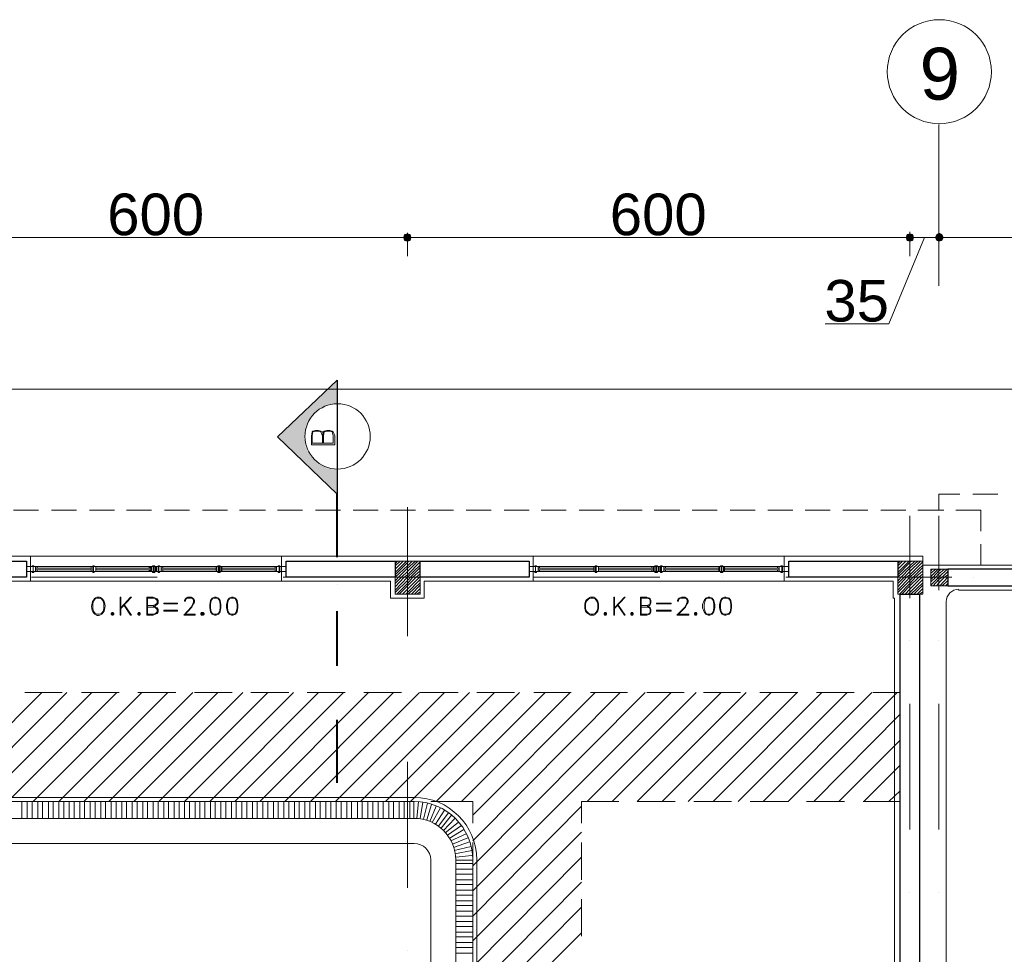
# Model space of a CAD drawing. Header units: metres. Extents: x -35.1 to 33.7, y -25.5 to 18.2.
# Tile 32 of 36: x 7.6 to 19.4, y 7.1 to 18.2. Entities that reach past the tile are written whole.
import ezdxf

# ---------------------------------------------------------------- set-up
doc = ezdxf.new("R2010")
doc.units = ezdxf.units.M
doc.header["$MEASUREMENT"] = 0
for name, color, linetype in [('PDF_ax', 7, 'Continuous'), ('PDF_column', 7, 'Continuous'), ('PDF_dim', 7, 'Continuous'), ('PDF_furn', 7, 'Continuous'), ('PDF_hatch-plan', 7, 'Continuous'), ('PDF_khatchin', 7, 'Continuous'), ('PDF_Layer5', 7, 'Continuous'), ('PDF_line-estakhr', 7, 'Continuous'), ('PDF_SECTION', 7, 'Continuous'), ('PDF_Text', 7, 'Continuous'), ('PDF_textt', 7, 'Continuous'), ('PDF_W', 7, 'Continuous'), ('PDF_wall', 7, 'Continuous'), ('PDF_WIN', 7, 'Continuous')]:
    doc.layers.add(name, color=color, linetype=linetype)
doc.styles.add('PDF Arial', font='arial.ttf')

msp = doc.modelspace()

# ---------------------------------------------------------------- hatches: boundary and pattern name
at = {"layer": 'PDF_SECTION', "transparency": 33554559}
msp.add_hatch(color=256, dxfattribs=at).paths.add_polyline_path([(11.411, 13.934), (11.112, 13.654), (11.035, 13.577), (10.939, 13.491), (10.823, 13.385), (10.698, 13.259), (10.823, 13.134), (10.939, 13.028), (11.035, 12.942), (11.112, 12.865), (11.16, 12.826), (11.411, 12.576), (11.411, 12.865), (11.295, 12.884), (11.18, 12.942), (11.093, 13.028), (11.035, 13.134), (11.016, 13.259), (11.035, 13.385), (11.093, 13.491), (11.18, 13.577), (11.295, 13.635), (11.411, 13.654)])
at = {"layer": 'PDF_W', "transparency": 33554559}
for points in [[(12.287, 15.6), (12.297, 15.638), (12.287, 15.677), (12.249, 15.686), (12.21, 15.677), (12.201, 15.638), (12.21, 15.6), (12.249, 15.59)], [(18.21, 15.677), (18.201, 15.638), (18.21, 15.6), (18.249, 15.59), (18.287, 15.6), (18.297, 15.638), (18.287, 15.677), (18.249, 15.686)], [(18.596, 15.59), (18.634, 15.6), (18.653, 15.638), (18.634, 15.677), (18.596, 15.696), (18.567, 15.677), (18.548, 15.638), (18.567, 15.6)]]:
    msp.add_hatch(color=256, dxfattribs=at).paths.add_polyline_path(points)

# ---------------------------------------------------------------- linework, layer by layer
at = {"layer": 'PDF_ax', "lineweight": 9}
for points in [[(18.596, 16.987), (18.596, 15.06)], [(12.249, 12.421), (12.249, 10.88)], [(18.249, 12.316), (18.249, 11.564)], [(18.596, 12.316), (18.596, 11.564)], [(7.761, 11.584), (9.263, 11.584)], [(10.014, 11.584), (10.014, 11.584)], [(10.766, 11.584), (12.268, 11.584)], [(13.01, 11.584), (13.01, 11.584)], [(13.761, 11.584), (15.263, 11.584)], [(16.015, 11.584), (16.015, 11.584)], [(16.766, 11.584), (18.268, 11.584)], [(19.01, 11.584), (19.01, 11.584)], [(18.249, 10.823), (18.249, 10.823)], [(18.596, 10.823), (18.596, 10.823)], [(12.249, 10.129), (12.249, 10.129)], [(18.249, 10.071), (18.249, 8.569)], [(18.596, 10.071), (18.596, 8.569)], [(12.249, 9.378), (12.249, 7.876)], [(18.249, 7.818), (18.249, 7.818)], [(18.596, 7.818), (18.596, 7.818)], [(12.249, 7.124), (12.249, 7.124)]]:
    msp.add_lwpolyline(points, dxfattribs=at)
msp.add_circle((18.6, 17.618), 0.621, dxfattribs=at)
at = {"layer": 'PDF_column', "lineweight": 18}
for points in [[(12.104, 11.747), (12.133, 11.776)], [(12.104, 11.718), (12.162, 11.776)], [(12.104, 11.68), (12.201, 11.776)], [(12.104, 11.641), (12.239, 11.776)], [(12.104, 11.612), (12.249, 11.757), (12.268, 11.776)], [(12.104, 11.574), (12.104, 11.584), (12.249, 11.718), (12.306, 11.776)], [(12.104, 11.535), (12.143, 11.584), (12.249, 11.69), (12.345, 11.776)], [(12.104, 11.507), (12.181, 11.584), (12.249, 11.651), (12.374, 11.776)], [(12.104, 11.468), (12.21, 11.584), (12.249, 11.612), (12.403, 11.767)], [(12.249, 11.834), (12.249, 11.333)], [(18.104, 11.747), (18.133, 11.776)], [(18.104, 11.718), (18.162, 11.776)], [(18.104, 11.68), (18.201, 11.776)], [(18.104, 11.641), (18.239, 11.776)], [(18.104, 11.612), (18.249, 11.757), (18.268, 11.776)], [(18.104, 11.574), (18.104, 11.584), (18.249, 11.718), (18.307, 11.776)], [(18.104, 11.535), (18.143, 11.584), (18.249, 11.69), (18.345, 11.776)], [(18.104, 11.507), (18.182, 11.584), (18.249, 11.651), (18.374, 11.776)], [(18.104, 11.468), (18.21, 11.584), (18.249, 11.612), (18.403, 11.767)], [(18.249, 11.834), (18.249, 11.333)], [(12.104, 11.429), (12.249, 11.584), (12.403, 11.728)], [(12.104, 11.401), (12.249, 11.545), (12.287, 11.584), (12.403, 11.699)], [(12.124, 11.381), (12.249, 11.507), (12.316, 11.584), (12.403, 11.661)], [(18.104, 11.429), (18.249, 11.584), (18.403, 11.728)], [(18.104, 11.401), (18.249, 11.545), (18.287, 11.584), (18.403, 11.699)], [(18.124, 11.381), (18.249, 11.507), (18.316, 11.584), (18.403, 11.661)], [(18.499, 11.661), (18.519, 11.68)], [(18.499, 11.632), (18.557, 11.68)], [(18.499, 11.593), (18.586, 11.68)], [(18.499, 11.555), (18.528, 11.584), (18.596, 11.661), (18.625, 11.68)], [(18.499, 11.526), (18.557, 11.584), (18.596, 11.622), (18.663, 11.68)], [(18.499, 11.487), (18.596, 11.584), (18.692, 11.68)], [(18.528, 11.478), (18.596, 11.555), (18.634, 11.584), (18.702, 11.651)], [(18.596, 11.728), (18.596, 11.429)], [(12.451, 11.584), (12.046, 11.584)], [(12.152, 11.381), (12.249, 11.478), (12.355, 11.584), (12.403, 11.622)], [(12.191, 11.381), (12.249, 11.439), (12.393, 11.584), (12.403, 11.593)], [(12.229, 11.381), (12.249, 11.401), (12.403, 11.555)], [(12.249, 11.584), (12.249, 11.584)], [(18.75, 11.584), (18.451, 11.584), (18.047, 11.584)], [(18.153, 11.381), (18.249, 11.478), (18.355, 11.584), (18.403, 11.622)], [(18.191, 11.381), (18.249, 11.439), (18.393, 11.584), (18.403, 11.593)], [(18.23, 11.381), (18.249, 11.401), (18.403, 11.555)], [(18.249, 11.584), (18.249, 11.584)], [(18.567, 11.478), (18.596, 11.516), (18.663, 11.584), (18.702, 11.612)], [(18.596, 11.584), (18.596, 11.584)], [(18.605, 11.478), (18.702, 11.584)], [(18.634, 11.478), (18.702, 11.545)], [(12.258, 11.381), (12.403, 11.516)], [(12.297, 11.381), (12.403, 11.487)], [(12.335, 11.381), (12.403, 11.449)], [(12.364, 11.381), (12.403, 11.41)], [(18.259, 11.381), (18.403, 11.516)], [(18.297, 11.381), (18.403, 11.487)], [(18.336, 11.381), (18.403, 11.449)], [(18.365, 11.381), (18.403, 11.41)], [(18.673, 11.478), (18.702, 11.507)]]:
    msp.add_lwpolyline(points, dxfattribs=at)
for points in [[(12.104, 11.381), (12.403, 11.381), (12.403, 11.776), (12.104, 11.776)], [(18.104, 11.381), (18.403, 11.381), (18.403, 11.776), (18.104, 11.776)], [(18.702, 11.478), (18.499, 11.478), (18.499, 11.68), (18.702, 11.68)]]:
    msp.add_lwpolyline(points, close=True, dxfattribs=at)
at = {"layer": 'PDF_dim', "lineweight": 20}
for points in [[(12.152, 15.638), (6.354, 15.638)], [(18.153, 15.638), (12.345, 15.638)], [(18.422, 15.638), (17.999, 14.608), (17.238, 14.608)], [(18.249, 15.417), (18.249, 15.696), (18.249, 15.706)], [(18.499, 15.638), (18.345, 15.638)], [(18.596, 15.32), (18.596, 15.706)], [(22.496, 15.638), (18.702, 15.638)], [(18.596, 15.571), (18.596, 15.581)]]:
    msp.add_lwpolyline(points, dxfattribs=at)
msp.add_lwpolyline([(12.249, 15.696), (12.249, 15.417)], close=True, dxfattribs=at)
at = {"layer": 'PDF_furn', "lineweight": 9}
msp.add_lwpolyline([(-22.096, 12.421), (-22.096, 13.828), (28.747, 13.828), (28.747, -9.971), (20.849, -9.971), (20.849, -20.97), (-22.096, -20.97), (-22.096, -7.881)], dxfattribs=at)
at = {"layer": 'PDF_hatch-plan', "lineweight": 18}
for points in [[(6.586, 8.704), (6.586, 8.906), (7.886, 10.206)], [(6.884, 8.906), (8.184, 10.206)], [(7.183, 8.906), (8.483, 10.206)], [(7.481, 8.906), (8.781, 10.206)], [(7.78, 8.906), (9.08, 10.206)], [(8.088, 8.704), (8.088, 8.906), (9.388, 10.206)], [(8.387, 8.906), (9.687, 10.206)], [(8.685, 8.906), (9.985, 10.206)], [(8.984, 8.906), (10.284, 10.206)], [(9.282, 8.906), (10.583, 10.206)], [(9.59, 8.704), (9.59, 8.906), (10.891, 10.206)], [(9.889, 8.906), (11.189, 10.206)], [(10.188, 8.906), (11.488, 10.206)], [(10.486, 8.906), (11.786, 10.206)], [(10.785, 8.906), (12.085, 10.206)], [(11.093, 8.906), (12.393, 10.206)], [(11.392, 8.906), (12.692, 10.206)], [(11.69, 8.906), (12.99, 10.206)], [(11.989, 8.906), (13.289, 10.206)], [(12.287, 8.906), (13.587, 10.206)], [(12.595, 8.906), (13.896, 10.206)], [(12.894, 8.906), (14.194, 10.206)], [(13.029, 8.742), (14.493, 10.206)], [(13.029, 8.434), (14.791, 10.206)], [(13.029, 8.136), (15.09, 10.206)], [(13.029, 7.837), (15.398, 10.206)], [(14.396, 8.906), (15.697, 10.206)], [(14.695, 8.906), (15.995, 10.206)], [(14.994, 8.906), (16.294, 10.206)], [(15.292, 8.906), (16.592, 10.206)], [(15.6, 8.906), (16.901, 10.206)], [(15.899, 8.906), (17.199, 10.206)], [(16.198, 8.906), (17.498, 10.206)], [(16.496, 8.906), (17.796, 10.206)], [(16.795, 8.906), (18.095, 10.206)], [(17.103, 8.906), (18.133, 9.946)], [(17.401, 8.906), (18.133, 9.638)], [(17.7, 8.906), (18.133, 9.339)], [(17.999, 8.906), (18.133, 9.031)], [(7.645, 8.704), (7.645, 8.906)], [(7.712, 8.704), (7.712, 8.906)], [(7.77, 8.704), (7.77, 8.906)], [(7.838, 8.704), (7.838, 8.906)], [(7.895, 8.704), (7.895, 8.906)], [(7.963, 8.704), (7.963, 8.906)], [(8.021, 8.704), (8.021, 8.906)], [(8.146, 8.704), (8.146, 8.906)], [(8.213, 8.704), (8.213, 8.906)], [(8.271, 8.704), (8.271, 8.906)], [(8.338, 8.704), (8.338, 8.906)], [(8.396, 8.704), (8.396, 8.906)], [(8.464, 8.704), (8.464, 8.906)], [(8.521, 8.704), (8.521, 8.906)], [(8.589, 8.704), (8.589, 8.906)], [(8.647, 8.704), (8.647, 8.906)], [(8.714, 8.704), (8.714, 8.906)], [(8.772, 8.704), (8.772, 8.906)], [(8.839, 8.704), (8.839, 8.906)], [(8.897, 8.704), (8.897, 8.906)], [(8.964, 8.704), (8.964, 8.906)], [(9.022, 8.704), (9.022, 8.906)], [(9.09, 8.704), (9.09, 8.906)], [(9.147, 8.704), (9.147, 8.906)], [(9.215, 8.704), (9.215, 8.906)], [(9.273, 8.704), (9.273, 8.906)], [(9.34, 8.704), (9.34, 8.906)], [(9.398, 8.704), (9.398, 8.906)], [(9.465, 8.704), (9.465, 8.906)], [(9.523, 8.704), (9.523, 8.906)], [(9.648, 8.704), (9.648, 8.906)], [(9.716, 8.704), (9.716, 8.906)], [(9.773, 8.704), (9.773, 8.906)], [(9.831, 8.704), (9.831, 8.906)], [(9.899, 8.704), (9.899, 8.906)], [(9.956, 8.704), (9.956, 8.906)], [(10.024, 8.704), (10.024, 8.906)], [(10.082, 8.704), (10.082, 8.906)], [(10.149, 8.704), (10.149, 8.906)], [(10.207, 8.704), (10.207, 8.906)], [(10.274, 8.704), (10.274, 8.906)], [(10.332, 8.704), (10.332, 8.906)], [(10.4, 8.704), (10.4, 8.906)], [(10.457, 8.704), (10.457, 8.906)], [(10.525, 8.704), (10.525, 8.906)], [(10.583, 8.704), (10.583, 8.906)], [(10.65, 8.704), (10.65, 8.906)], [(10.708, 8.704), (10.708, 8.906)], [(10.775, 8.704), (10.775, 8.906)], [(10.833, 8.704), (10.833, 8.906)], [(10.9, 8.704), (10.9, 8.906)], [(10.958, 8.704), (10.958, 8.906)], [(11.026, 8.704), (11.026, 8.906)], [(11.083, 8.704), (11.083, 8.906)], [(11.151, 8.704), (11.151, 8.906)], [(11.209, 8.704), (11.209, 8.906)], [(11.276, 8.704), (11.276, 8.906)], [(11.334, 8.704), (11.334, 8.906)], [(11.401, 8.704), (11.401, 8.906)], [(11.459, 8.704), (11.459, 8.906)], [(11.526, 8.704), (11.526, 8.906)], [(11.584, 8.704), (11.584, 8.906)], [(11.652, 8.704), (11.652, 8.906)], [(11.709, 8.704), (11.709, 8.906)], [(11.777, 8.704), (11.777, 8.906)], [(11.835, 8.704), (11.835, 8.906)], [(11.902, 8.704), (11.902, 8.906)], [(11.96, 8.704), (11.96, 8.906)], [(12.027, 8.704), (12.027, 8.906)], [(12.085, 8.704), (12.085, 8.906)], [(12.152, 8.704), (12.152, 8.906)], [(12.21, 8.704), (12.21, 8.906)], [(12.278, 8.704), (12.278, 8.906)], [(12.326, 8.704), (12.326, 8.906)], [(12.384, 8.906), (12.364, 8.704)], [(12.432, 8.896), (12.403, 8.704)], [(12.489, 8.887), (12.441, 8.694)], [(12.538, 8.868), (12.48, 8.685)], [(12.595, 8.848), (12.518, 8.665)], [(12.644, 8.829), (12.547, 8.656)], [(14.329, 8.848), (13.029, 7.538), (12.827, 7.538)], [(12.692, 8.8), (12.586, 8.636)], [(12.74, 8.771), (12.615, 8.608)], [(12.778, 8.742), (12.653, 8.588)], [(12.817, 8.704), (12.682, 8.559)], [(12.855, 8.656), (12.701, 8.53)], [(12.894, 8.617), (12.73, 8.502)], [(12.923, 8.569), (12.75, 8.463)], [(12.952, 8.521), (12.769, 8.434)], [(12.971, 8.473), (12.788, 8.396)], [(13.029, 7.24), (14.329, 8.54)], [(12.99, 8.425), (12.798, 8.357)], [(13.01, 8.367), (12.807, 8.319)], [(13.019, 8.319), (12.817, 8.28)], [(13.019, 8.261), (12.827, 8.242)], [(13.029, 6.932), (14.329, 8.242)], [(13.029, 8.164), (12.827, 8.164)], [(13.029, 8.097), (12.827, 8.097)], [(13.029, 8.039), (12.827, 8.039)], [(13.029, 7.972), (12.827, 7.972)], [(13.029, 7.914), (12.827, 7.914)], [(13.029, 6.633), (14.329, 7.943)], [(13.029, 7.847), (12.827, 7.847)], [(13.029, 7.789), (12.827, 7.789)], [(13.029, 7.721), (12.827, 7.721)], [(13.029, 7.664), (12.827, 7.664)], [(13.029, 6.335), (14.329, 7.644)], [(13.029, 7.596), (12.827, 7.596)], [(13.029, 7.471), (12.827, 7.471)], [(13.029, 7.413), (12.827, 7.413)], [(13.029, 7.346), (12.827, 7.346)], [(14.329, 7.336), (13.029, 6.036), (12.827, 6.036)], [(13.029, 7.288), (12.827, 7.288)], [(13.029, 7.221), (12.827, 7.221)], [(13.029, 7.163), (12.827, 7.163)], [(13.029, 7.095), (12.827, 7.095)]]:
    msp.add_lwpolyline(points, dxfattribs=at)
msp.add_lwpolyline([(13.029, 8.203), (12.827, 8.203)], close=True, dxfattribs=at)
at = {"layer": 'PDF_khatchin', "lineweight": 13}
for points in [[(18.596, 12.383), (18.596, 12.576), (18.846, 12.576)], [(19, 12.576), (19.299, 12.576)], [(19.096, 12.133), (19.096, 12.383)], [(19.096, 11.728), (19.096, 11.978)]]:
    msp.add_lwpolyline(points, dxfattribs=at)
at = {"layer": 'PDF_khatchin', "lineweight": 18}
for points in [[(7.847, 12.383), (7.549, 12.383)], [(8.3, 12.383), (8.001, 12.383)], [(8.753, 12.383), (8.454, 12.383)], [(9.196, 12.383), (8.897, 12.383)], [(9.648, 12.383), (9.35, 12.383)], [(10.101, 12.383), (9.802, 12.383)], [(10.554, 12.383), (10.245, 12.383)], [(10.997, 12.383), (10.698, 12.383)], [(11.449, 12.383), (11.151, 12.383)], [(11.902, 12.383), (11.603, 12.383)], [(12.345, 12.383), (12.046, 12.383)], [(12.798, 12.383), (12.499, 12.383)], [(13.25, 12.383), (12.952, 12.383)], [(13.703, 12.383), (13.404, 12.383)], [(14.146, 12.383), (13.847, 12.383)], [(14.599, 12.383), (14.3, 12.383)], [(15.051, 12.383), (14.753, 12.383)], [(15.504, 12.383), (15.196, 12.383)], [(15.947, 12.383), (15.649, 12.383)], [(16.4, 12.383), (16.101, 12.383)], [(16.852, 12.383), (16.554, 12.383)], [(17.295, 12.383), (16.997, 12.383)], [(17.748, 12.383), (17.45, 12.383)], [(18.201, 12.383), (17.902, 12.383)], [(18.653, 12.383), (18.345, 12.383)], [(19.096, 12.383), (18.798, 12.383)], [(7.684, 10.206), (8.127, 10.206)], [(8.358, 10.206), (8.81, 10.206)], [(9.032, 10.206), (9.485, 10.206)], [(9.706, 10.206), (10.159, 10.206)], [(10.38, 10.206), (10.833, 10.206)], [(11.054, 10.206), (11.507, 10.206)], [(11.729, 10.206), (12.181, 10.206)], [(12.403, 10.206), (12.855, 10.206)], [(13.077, 10.206), (13.53, 10.206)], [(13.761, 10.206), (14.204, 10.206)], [(14.435, 10.206), (14.878, 10.206)], [(15.109, 10.206), (15.552, 10.206)], [(15.783, 10.206), (16.226, 10.206)], [(16.458, 10.206), (16.91, 10.206)], [(17.132, 10.206), (17.584, 10.206)], [(17.806, 10.206), (18.133, 10.206)], [(7.799, 8.906), (8.252, 8.906)], [(8.473, 8.906), (8.926, 8.906)], [(9.147, 8.906), (9.6, 8.906)], [(9.822, 8.906), (10.274, 8.906)], [(10.496, 8.906), (10.948, 8.906)], [(11.17, 8.906), (11.623, 8.906)], [(11.854, 8.906), (12.297, 8.906)], [(12.528, 8.906), (13.029, 8.906), (13.029, 8.646)], [(14.772, 8.906), (14.329, 8.906), (14.329, 8.646)], [(14.994, 8.906), (15.446, 8.906)], [(15.668, 8.906), (16.12, 8.906)], [(16.342, 8.906), (16.795, 8.906)], [(17.016, 8.906), (17.469, 8.906)], [(17.69, 8.906), (18.133, 8.906)], [(13.029, 8.415), (13.029, 7.972)], [(14.329, 8.415), (14.329, 7.972)], [(13.029, 7.741), (13.029, 7.298)], [(14.329, 7.741), (14.329, 7.298)]]:
    msp.add_lwpolyline(points, dxfattribs=at)
at = {"layer": 'PDF_Layer5', "lineweight": 13}
for points in [[(-17.675, -6.07), (-17.897, -6.07), (-17.897, 11.333), (-17.955, 11.333), (-17.955, 11.834), (-12.542, 11.834), (-6.542, 11.834), (-1.283, 11.834), (1.048, 11.834), (7.048, 11.834), (11.459, 11.834), (14.551, 11.834), (18.403, 11.834), (18.403, 11.776)], [(7.751, 11.535), (7.751, 11.834)], [(10.746, 11.834), (10.746, 11.535)], [(13.751, 11.535), (13.751, 11.834)], [(16.746, 11.834), (16.746, 11.535)], [(26.445, 11.227), (26.445, -1.968), (26.753, -1.968), (26.753, 11.728), (18.403, 11.728)], [(18.066, -1.968), (18.066, -1.168), (18.066, 5.034), (18.066, 5.333), (18.066, 11.333), (18.047, 11.333), (18.047, 11.535), (12.451, 11.535), (12.451, 11.333), (12.046, 11.333), (12.046, 11.535), (7.048, 11.535)], [(18.827, 11.429), (26.252, 11.429)], [(18.682, 5.448), (18.682, 11.285)]]:
    msp.add_lwpolyline(points, dxfattribs=at)
msp.add_arc((18.832, 11.29), 0.149, 90, 180, dxfattribs=at)
at = {"layer": 'PDF_line-estakhr', "lineweight": 18}
for points in [[(-12.475, 8.954), (12.326, 8.954)], [(-12.475, 8.906), (12.326, 8.906)], [(-12.475, 8.704), (12.326, 8.704)], [(-12.475, 8.405), (12.326, 8.405)], [(12.528, 8.203), (12.528, -4.645)], [(12.827, 8.203), (12.827, -4.645)], [(13.029, 8.203), (13.029, -4.645)], [(13.077, 8.203), (13.077, -4.645)]]:
    msp.add_lwpolyline(points, dxfattribs=at)
for radius in [0.746, 0.698, 0.496, 0.197]:
    msp.add_arc((12.331, 8.208), radius, 0.0055, 90, dxfattribs=at)
at = {"layer": 'PDF_SECTION', "lineweight": 30}
msp.add_lwpolyline([(11.411, 12.576), (10.698, 13.259), (11.411, 13.934)], close=True, dxfattribs=at)
at = {"layer": 'PDF_SECTION', "lineweight": 18}
msp.add_lwpolyline([(11.416, 12.874, 1), (11.416, 13.654, 1)], format="xyb", close=True, dxfattribs=at)
for points in [[(11.247, 13.269), (11.237, 13.317), (11.218, 13.327), (11.189, 13.336), (11.151, 13.336), (11.122, 13.327), (11.112, 13.317), (11.103, 13.269), (11.103, 13.163), (11.382, 13.163), (11.382, 13.269), (11.363, 13.317), (11.353, 13.327), (11.324, 13.336), (11.286, 13.336), (11.257, 13.327), (11.247, 13.317), (11.237, 13.269)], [(11.237, 13.182), (11.237, 13.269), (11.218, 13.317), (11.189, 13.327), (11.151, 13.327), (11.122, 13.317), (11.112, 13.269), (11.112, 13.182), (11.363, 13.182), (11.363, 13.269), (11.353, 13.317), (11.324, 13.327), (11.286, 13.327), (11.257, 13.317), (11.247, 13.269), (11.247, 13.182)], [(11.411, 12.576), (10.698, 13.259)]]:
    msp.add_lwpolyline(points, dxfattribs=at)
at = {"layer": 'PDF_SECTION', "lineweight": 40}
for points in [[(11.411, 11.824), (11.411, 12.576)], [(11.411, 11.497), (11.411, 11.497)], [(11.411, 10.524), (11.411, 11.179)], [(11.411, 10.197), (11.411, 10.197)], [(11.411, 9.128), (11.411, 9.879)]]:
    msp.add_lwpolyline(points, dxfattribs=at)
at = {"layer": 'PDF_textt', "lineweight": 20}
for points in [[(8.55, 11.333), (8.521, 11.324), (8.502, 11.295), (8.493, 11.266), (8.493, 11.208), (8.502, 11.179), (8.521, 11.15), (8.55, 11.141), (8.57, 11.141), (8.598, 11.15), (8.618, 11.179), (8.627, 11.208), (8.627, 11.266), (8.618, 11.295), (8.598, 11.324), (8.57, 11.333)], [(8.83, 11.131), (8.83, 11.343), (8.82, 11.343), (8.82, 11.131)], [(9.947, 11.343), (9.918, 11.333), (9.899, 11.304), (9.889, 11.256), (9.889, 11.218), (9.899, 11.169), (9.918, 11.141), (9.947, 11.131), (9.966, 11.131), (9.995, 11.141), (10.014, 11.169), (10.024, 11.218), (10.024, 11.256), (10.014, 11.304), (9.995, 11.333), (9.966, 11.343)], [(10.149, 11.343), (10.12, 11.333), (10.101, 11.304), (10.091, 11.256), (10.091, 11.218), (10.101, 11.169), (10.12, 11.141), (10.149, 11.131), (10.168, 11.131), (10.197, 11.141), (10.217, 11.169), (10.226, 11.218), (10.226, 11.256), (10.217, 11.304), (10.197, 11.333), (10.168, 11.343)], [(14.435, 11.343), (14.416, 11.333), (14.387, 11.314), (14.377, 11.295), (14.368, 11.266), (14.368, 11.208), (14.377, 11.179), (14.387, 11.16), (14.416, 11.141), (14.435, 11.131), (14.474, 11.131), (14.493, 11.141), (14.512, 11.16), (14.522, 11.179), (14.531, 11.208), (14.531, 11.266), (14.522, 11.295), (14.512, 11.314), (14.493, 11.333), (14.474, 11.343)], [(14.445, 11.333), (14.416, 11.324), (14.387, 11.295), (14.377, 11.266), (14.377, 11.208), (14.387, 11.179), (14.416, 11.15), (14.445, 11.141), (14.464, 11.141), (14.493, 11.15), (14.512, 11.179), (14.522, 11.208), (14.522, 11.266), (14.512, 11.295), (14.493, 11.324), (14.464, 11.333)], [(14.724, 11.131), (14.724, 11.343), (14.714, 11.343), (14.714, 11.131)], [(15.841, 11.343), (15.812, 11.333), (15.793, 11.304), (15.774, 11.256), (15.774, 11.218), (15.793, 11.169), (15.812, 11.141), (15.841, 11.131), (15.86, 11.131), (15.889, 11.141), (15.909, 11.169), (15.918, 11.218), (15.918, 11.256), (15.909, 11.304), (15.889, 11.333), (15.86, 11.343)], [(16.034, 11.343), (16.005, 11.333), (15.986, 11.304), (15.976, 11.256), (15.976, 11.218), (15.986, 11.169), (16.005, 11.141), (16.034, 11.131), (16.053, 11.131), (16.092, 11.141), (16.111, 11.169), (16.12, 11.218), (16.12, 11.256), (16.111, 11.304), (16.092, 11.333), (16.053, 11.343)], [(9.504, 11.266), (9.34, 11.266), (9.34, 11.275), (9.504, 11.275)], [(9.504, 11.179), (9.34, 11.179), (9.34, 11.189), (9.504, 11.189)], [(15.398, 11.266), (15.225, 11.266), (15.225, 11.275), (15.398, 11.275)], [(15.398, 11.179), (15.225, 11.179), (15.225, 11.189), (15.398, 11.189)], [(8.724, 11.16), (8.714, 11.15), (8.714, 11.141), (8.724, 11.131), (8.733, 11.131), (8.743, 11.141), (8.743, 11.15), (8.733, 11.16)], [(8.724, 11.15), (8.724, 11.141), (8.733, 11.141), (8.733, 11.15)], [(9.042, 11.16), (9.032, 11.15), (9.032, 11.141), (9.042, 11.131), (9.051, 11.131), (9.061, 11.141), (9.061, 11.15), (9.051, 11.16)], [(9.042, 11.15), (9.042, 11.141), (9.051, 11.141), (9.051, 11.15)], [(9.793, 11.16), (9.783, 11.15), (9.783, 11.141), (9.793, 11.131), (9.812, 11.131), (9.822, 11.141), (9.822, 11.15), (9.812, 11.16)], [(9.793, 11.15), (9.793, 11.141), (9.812, 11.141), (9.812, 11.15)], [(14.608, 11.16), (14.599, 11.15), (14.599, 11.141), (14.608, 11.131), (14.618, 11.131), (14.628, 11.141), (14.628, 11.15), (14.618, 11.16)], [(14.608, 11.15), (14.608, 11.141), (14.618, 11.141), (14.618, 11.15)], [(14.926, 11.16), (14.917, 11.15), (14.917, 11.141), (14.926, 11.131), (14.936, 11.131), (14.945, 11.141), (14.945, 11.15), (14.936, 11.16)], [(14.926, 11.15), (14.926, 11.141), (14.936, 11.141), (14.936, 11.15)], [(15.687, 11.16), (15.677, 11.15), (15.677, 11.141), (15.687, 11.131), (15.697, 11.131), (15.706, 11.141), (15.706, 11.15), (15.697, 11.16)], [(15.687, 11.15), (15.687, 11.141), (15.697, 11.141), (15.697, 11.15)]]:
    msp.add_lwpolyline(points, close=True, dxfattribs=at)
for points in [[(8.83, 11.208), (8.955, 11.343), (8.945, 11.343), (8.83, 11.218)], [(9.215, 11.227), (9.244, 11.246), (9.263, 11.256), (9.273, 11.275), (9.273, 11.304), (9.263, 11.324), (9.244, 11.333), (9.215, 11.343), (9.138, 11.343), (9.138, 11.131), (9.215, 11.131), (9.244, 11.141), (9.263, 11.15), (9.273, 11.169), (9.273, 11.198), (9.263, 11.218), (9.244, 11.227), (9.215, 11.246)], [(9.147, 11.246), (9.215, 11.246), (9.244, 11.256), (9.263, 11.275), (9.263, 11.304), (9.244, 11.324), (9.215, 11.333), (9.147, 11.333), (9.147, 11.141), (9.215, 11.141), (9.244, 11.15), (9.263, 11.169), (9.263, 11.198), (9.244, 11.218), (9.215, 11.227), (9.147, 11.227)], [(9.59, 11.141), (9.716, 11.141), (9.716, 11.131), (9.581, 11.131), (9.668, 11.227), (9.687, 11.266), (9.696, 11.285), (9.696, 11.304), (9.687, 11.324), (9.668, 11.333), (9.629, 11.333), (9.61, 11.324), (9.6, 11.304), (9.6, 11.295), (9.59, 11.295), (9.59, 11.304), (9.6, 11.324), (9.61, 11.333), (9.629, 11.343), (9.668, 11.343), (9.687, 11.333), (9.696, 11.324), (9.706, 11.304), (9.706, 11.285), (9.696, 11.266), (9.677, 11.227), (9.59, 11.131)], [(9.928, 11.333), (9.908, 11.304), (9.899, 11.256), (9.899, 11.218), (9.908, 11.169), (9.928, 11.141)], [(9.995, 11.324), (9.966, 11.333), (9.947, 11.333), (9.918, 11.324)], [(9.985, 11.141), (10.005, 11.169), (10.014, 11.218), (10.014, 11.256), (10.005, 11.304), (9.985, 11.333)], [(10.13, 11.333), (10.111, 11.304), (10.101, 11.256), (10.101, 11.218), (10.111, 11.169), (10.13, 11.141)], [(10.197, 11.324), (10.168, 11.333), (10.149, 11.333), (10.12, 11.324)], [(10.188, 11.141), (10.207, 11.169), (10.217, 11.218), (10.217, 11.256), (10.207, 11.304), (10.188, 11.333)], [(14.724, 11.208), (14.849, 11.343), (14.84, 11.343), (14.724, 11.218)], [(15.109, 11.227), (15.138, 11.246), (15.148, 11.256), (15.157, 11.275), (15.157, 11.304), (15.148, 11.324), (15.138, 11.333), (15.109, 11.343), (15.032, 11.343), (15.032, 11.131), (15.109, 11.131), (15.138, 11.141), (15.148, 11.15), (15.157, 11.169), (15.157, 11.198), (15.148, 11.218), (15.138, 11.227), (15.109, 11.246)], [(15.042, 11.246), (15.109, 11.246), (15.138, 11.256), (15.148, 11.275), (15.148, 11.304), (15.138, 11.324), (15.109, 11.333), (15.042, 11.333), (15.042, 11.141), (15.109, 11.141), (15.138, 11.15), (15.148, 11.169), (15.148, 11.198), (15.138, 11.218), (15.109, 11.227), (15.042, 11.227)], [(15.475, 11.141), (15.61, 11.141), (15.61, 11.131), (15.466, 11.131), (15.562, 11.227), (15.581, 11.266), (15.591, 11.285), (15.591, 11.304), (15.581, 11.324), (15.562, 11.333), (15.523, 11.333), (15.494, 11.324), (15.485, 11.304), (15.485, 11.295), (15.475, 11.295), (15.475, 11.304), (15.485, 11.324), (15.494, 11.333), (15.523, 11.343), (15.562, 11.343), (15.581, 11.333), (15.591, 11.324), (15.6, 11.304), (15.6, 11.285), (15.591, 11.266), (15.571, 11.227), (15.475, 11.131)], [(15.822, 11.333), (15.803, 11.304), (15.793, 11.256), (15.793, 11.218), (15.803, 11.169), (15.822, 11.141)], [(15.889, 11.324), (15.86, 11.333), (15.841, 11.333), (15.812, 11.324)], [(15.88, 11.141), (15.899, 11.169), (15.909, 11.218), (15.909, 11.256), (15.899, 11.304), (15.88, 11.333)], [(16.015, 11.333), (15.995, 11.304), (15.986, 11.256), (15.986, 11.218), (15.995, 11.169), (16.015, 11.141)], [(16.092, 11.324), (16.053, 11.333), (16.034, 11.333), (16.005, 11.324)], [(16.082, 11.141), (16.101, 11.169), (16.111, 11.218), (16.111, 11.256), (16.101, 11.304), (16.082, 11.333)], [(8.859, 11.256), (8.945, 11.131), (8.955, 11.131), (8.868, 11.256)], [(14.753, 11.256), (14.84, 11.131), (14.849, 11.131), (14.762, 11.256)], [(9.918, 11.15), (9.947, 11.141), (9.966, 11.141), (9.995, 11.15)], [(10.12, 11.15), (10.149, 11.141), (10.168, 11.141), (10.197, 11.15)], [(15.812, 11.15), (15.841, 11.141), (15.86, 11.141), (15.889, 11.15)], [(16.005, 11.15), (16.034, 11.141), (16.053, 11.141), (16.092, 11.15)]]:
    msp.add_lwpolyline(points, dxfattribs=at)
msp.add_ellipse((8.56, 11.236), major_axis=(-0.001, 0.11), ratio=0.7288, start_param=0.229748, end_param=6.512933, dxfattribs=at)
at = {"layer": 'PDF_W', "lineweight": 9}
for points in [[(12.201, 15.638), (12.152, 15.638)], [(12.297, 15.638), (12.345, 15.638)], [(18.201, 15.638), (18.153, 15.638)], [(18.297, 15.638), (18.345, 15.638)], [(18.548, 15.638), (18.499, 15.638)], [(18.653, 15.638), (18.702, 15.638)]]:
    msp.add_lwpolyline(points, dxfattribs=at)
at = {"layer": 'PDF_wall', "lineweight": 30}
for points in [[(7.703, 11.776), (7.703, 11.584), (6.403, 11.584), (6.403, 11.776)], [(10.804, 11.584), (10.804, 11.776), (12.104, 11.776), (12.104, 11.584)], [(13.703, 11.776), (13.703, 11.584), (12.403, 11.584), (12.403, 11.776)], [(16.804, 11.584), (16.804, 11.776), (18.104, 11.776), (18.104, 11.584)], [(22.496, 11.478), (22.496, 11.68), (18.702, 11.68), (18.702, 11.478)], [(18.133, 11.381), (18.365, 11.381), (18.365, 5.294), (18.133, 5.294)]]:
    msp.add_lwpolyline(points, close=True, dxfattribs=at)
at = {"layer": 'PDF_WIN', "lineweight": 18}
for points in [[(7.703, 11.709), (7.703, 11.651), (7.751, 11.651), (7.751, 11.709)], [(7.78, 11.651), (7.751, 11.651), (7.751, 11.709), (7.78, 11.709), (7.809, 11.709), (7.809, 11.651), (7.78, 11.651), (7.78, 11.709)], [(7.751, 11.709), (7.751, 11.651), (7.78, 11.651), (7.78, 11.709)], [(7.789, 11.718), (7.789, 11.709), (7.77, 11.709), (7.77, 11.718)], [(7.789, 11.651), (7.789, 11.641), (7.77, 11.641), (7.77, 11.651)], [(7.828, 11.69), (7.809, 11.69), (7.809, 11.709), (7.809, 11.651), (7.78, 11.651), (7.78, 11.709), (7.809, 11.709), (7.828, 11.709)], [(7.828, 11.709), (7.828, 11.69), (7.809, 11.69), (7.809, 11.709)], [(7.828, 11.651), (7.828, 11.67), (7.809, 11.67), (7.809, 11.651)], [(7.828, 11.67), (7.828, 11.651), (7.809, 11.651), (7.809, 11.67)], [(8.493, 11.651), (8.493, 11.709), (8.473, 11.709), (8.473, 11.651)], [(8.473, 11.709), (8.473, 11.651), (8.502, 11.651), (8.502, 11.709)], [(8.512, 11.718), (8.512, 11.709), (8.493, 11.709), (8.493, 11.718)], [(8.512, 11.651), (8.512, 11.641), (8.493, 11.641), (8.493, 11.651)], [(8.502, 11.709), (8.531, 11.709), (8.531, 11.651), (8.502, 11.651)], [(9.167, 11.69), (9.167, 11.709), (9.186, 11.709), (9.186, 11.69)], [(9.167, 11.67), (9.167, 11.651), (9.186, 11.651), (9.186, 11.67)], [(9.186, 11.709), (9.176, 11.709), (9.176, 11.69), (9.186, 11.69)], [(9.186, 11.651), (9.176, 11.651), (9.176, 11.67), (9.186, 11.67)], [(9.186, 11.709), (9.186, 11.651), (9.225, 11.651), (9.225, 11.709)], [(9.215, 11.651), (9.215, 11.709), (9.196, 11.709), (9.196, 11.651)], [(9.205, 11.718), (9.205, 11.709), (9.234, 11.709), (9.234, 11.718)], [(9.225, 11.709), (9.244, 11.709), (9.244, 11.651), (9.225, 11.651)], [(9.273, 11.651), (9.273, 11.709), (9.253, 11.709), (9.253, 11.651)], [(9.253, 11.709), (9.253, 11.651), (9.282, 11.651), (9.282, 11.709)], [(9.292, 11.718), (9.292, 11.709), (9.273, 11.709), (9.273, 11.718)], [(9.292, 11.651), (9.292, 11.641), (9.273, 11.641), (9.273, 11.651)], [(9.282, 11.709), (9.311, 11.709), (9.311, 11.651), (9.282, 11.651)], [(9.33, 11.69), (9.311, 11.69), (9.311, 11.709), (9.311, 11.651), (9.282, 11.651), (9.282, 11.709), (9.311, 11.709), (9.33, 11.709)], [(9.33, 11.709), (9.33, 11.69), (9.311, 11.69), (9.311, 11.709)], [(9.33, 11.651), (9.33, 11.67), (9.311, 11.67), (9.311, 11.651)], [(9.33, 11.67), (9.33, 11.651), (9.311, 11.651), (9.311, 11.67)], [(9.966, 11.709), (9.966, 11.651), (9.995, 11.651), (9.995, 11.709)], [(10.014, 11.718), (10.014, 11.709), (9.985, 11.709), (9.985, 11.718)], [(10.014, 11.651), (10.014, 11.641), (9.985, 11.641), (9.985, 11.651)], [(10.005, 11.709), (10.024, 11.709), (10.024, 11.651), (10.005, 11.651)], [(10.688, 11.709), (10.669, 11.709), (10.669, 11.69), (10.688, 11.69)], [(10.669, 11.69), (10.669, 11.709), (10.688, 11.709), (10.688, 11.69)], [(10.688, 11.651), (10.669, 11.651), (10.669, 11.67), (10.688, 11.67)], [(10.669, 11.67), (10.669, 11.651), (10.688, 11.651), (10.688, 11.67)], [(10.717, 11.651), (10.717, 11.709), (10.688, 11.709), (10.688, 11.651)], [(10.688, 11.709), (10.688, 11.651), (10.717, 11.651), (10.717, 11.709)], [(10.708, 11.718), (10.708, 11.709), (10.727, 11.709), (10.727, 11.718)], [(10.727, 11.709), (10.746, 11.709), (10.746, 11.651), (10.727, 11.651)], [(10.746, 11.709), (10.746, 11.651), (10.804, 11.651), (10.804, 11.709)], [(13.703, 11.709), (13.703, 11.651), (13.751, 11.651), (13.751, 11.709)], [(13.78, 11.651), (13.751, 11.651), (13.751, 11.709), (13.78, 11.709), (13.809, 11.709), (13.809, 11.651), (13.78, 11.651), (13.78, 11.709)], [(13.751, 11.709), (13.751, 11.651), (13.78, 11.651), (13.78, 11.709)], [(13.79, 11.718), (13.79, 11.709), (13.77, 11.709), (13.77, 11.718)], [(13.79, 11.651), (13.79, 11.641), (13.77, 11.641), (13.77, 11.651)], [(13.828, 11.69), (13.809, 11.69), (13.809, 11.709), (13.809, 11.651), (13.78, 11.651), (13.78, 11.709), (13.809, 11.709), (13.828, 11.709)], [(13.828, 11.709), (13.828, 11.69), (13.809, 11.69), (13.809, 11.709)], [(13.828, 11.651), (13.828, 11.67), (13.809, 11.67), (13.809, 11.651)], [(13.828, 11.67), (13.828, 11.651), (13.809, 11.651), (13.809, 11.67)], [(14.493, 11.651), (14.493, 11.709), (14.474, 11.709), (14.474, 11.651)], [(14.474, 11.709), (14.474, 11.651), (14.502, 11.651), (14.502, 11.709)], [(14.512, 11.718), (14.512, 11.709), (14.493, 11.709), (14.493, 11.718)], [(14.512, 11.651), (14.512, 11.641), (14.493, 11.641), (14.493, 11.651)], [(14.502, 11.709), (14.531, 11.709), (14.531, 11.651), (14.502, 11.651)], [(15.186, 11.709), (15.167, 11.709), (15.167, 11.69), (15.186, 11.69)], [(15.167, 11.69), (15.167, 11.709), (15.186, 11.709), (15.186, 11.69)], [(15.186, 11.651), (15.167, 11.651), (15.167, 11.67), (15.186, 11.67)], [(15.167, 11.67), (15.167, 11.651), (15.186, 11.651), (15.186, 11.67)], [(15.186, 11.709), (15.186, 11.651), (15.215, 11.651), (15.215, 11.709)], [(15.215, 11.651), (15.215, 11.709), (15.196, 11.709), (15.196, 11.651)], [(15.205, 11.718), (15.205, 11.709), (15.234, 11.709), (15.234, 11.718)], [(15.225, 11.709), (15.244, 11.709), (15.244, 11.651), (15.225, 11.651)], [(15.273, 11.651), (15.273, 11.709), (15.254, 11.709), (15.254, 11.651)], [(15.254, 11.709), (15.254, 11.651), (15.283, 11.651), (15.283, 11.709)], [(15.292, 11.718), (15.292, 11.709), (15.273, 11.709), (15.273, 11.718)], [(15.292, 11.651), (15.292, 11.641), (15.273, 11.641), (15.273, 11.651)], [(15.283, 11.709), (15.311, 11.709), (15.311, 11.651), (15.283, 11.651)], [(15.331, 11.69), (15.311, 11.69), (15.311, 11.709), (15.311, 11.651), (15.283, 11.651), (15.283, 11.709), (15.311, 11.709), (15.331, 11.709)], [(15.331, 11.709), (15.331, 11.69), (15.311, 11.69), (15.311, 11.709)], [(15.331, 11.651), (15.331, 11.67), (15.311, 11.67), (15.311, 11.651)], [(15.331, 11.67), (15.331, 11.651), (15.311, 11.651), (15.311, 11.67)], [(15.966, 11.709), (15.966, 11.651), (15.995, 11.651), (15.995, 11.709)], [(16.015, 11.718), (16.015, 11.709), (15.986, 11.709), (15.986, 11.718)], [(16.015, 11.651), (16.015, 11.641), (15.986, 11.641), (15.986, 11.651)], [(16.005, 11.709), (16.024, 11.709), (16.024, 11.651), (16.005, 11.651)], [(16.689, 11.709), (16.669, 11.709), (16.669, 11.69), (16.689, 11.69)], [(16.669, 11.69), (16.669, 11.709), (16.689, 11.709), (16.689, 11.69)], [(16.689, 11.651), (16.669, 11.651), (16.669, 11.67), (16.689, 11.67)], [(16.669, 11.67), (16.669, 11.651), (16.689, 11.651), (16.689, 11.67)], [(16.718, 11.651), (16.718, 11.709), (16.689, 11.709), (16.689, 11.651)], [(16.689, 11.709), (16.689, 11.651), (16.718, 11.651), (16.718, 11.709)], [(16.708, 11.718), (16.708, 11.709), (16.727, 11.709), (16.727, 11.718)], [(16.727, 11.709), (16.746, 11.709), (16.746, 11.651), (16.727, 11.651)], [(16.746, 11.709), (16.746, 11.651), (16.804, 11.651), (16.804, 11.709)]]:
    msp.add_lwpolyline(points, close=True, dxfattribs=at)
for points in [[(9.167, 11.709), (7.828, 11.709)], [(8.473, 11.69), (7.828, 11.69)], [(8.473, 11.67), (7.828, 11.67)], [(9.167, 11.651), (7.828, 11.651)], [(9.167, 11.69), (8.531, 11.69), (8.531, 11.709), (8.531, 11.651), (8.502, 11.651), (8.502, 11.709), (8.531, 11.709)], [(9.167, 11.67), (8.531, 11.67), (8.531, 11.651)], [(9.215, 11.651), (9.205, 11.651), (9.205, 11.641), (9.234, 11.641), (9.234, 11.651), (9.225, 11.651), (9.225, 11.709), (9.253, 11.709), (9.253, 11.651), (9.225, 11.651)], [(10.669, 11.709), (9.33, 11.709)], [(9.966, 11.69), (9.33, 11.69)], [(9.966, 11.67), (9.33, 11.67)], [(10.669, 11.651), (9.33, 11.651)], [(10.669, 11.69), (10.034, 11.69), (10.034, 11.709), (9.995, 11.709), (9.995, 11.651), (9.995, 11.709), (9.976, 11.709), (9.976, 11.651), (9.995, 11.651), (10.034, 11.651), (10.034, 11.709)], [(10.669, 11.67), (10.034, 11.67), (10.034, 11.651)], [(10.717, 11.651), (10.746, 11.651), (10.746, 11.709), (10.717, 11.709), (10.717, 11.651), (10.708, 11.651), (10.708, 11.641), (10.727, 11.641), (10.727, 11.651)], [(15.167, 11.709), (13.828, 11.709)], [(14.474, 11.69), (13.828, 11.69)], [(14.474, 11.67), (13.828, 11.67)], [(15.167, 11.651), (13.828, 11.651)], [(15.167, 11.69), (14.531, 11.69), (14.531, 11.709), (14.531, 11.651), (14.502, 11.651), (14.502, 11.709), (14.531, 11.709)], [(15.167, 11.67), (14.531, 11.67), (14.531, 11.651)], [(15.215, 11.651), (15.254, 11.651), (15.254, 11.709), (15.215, 11.709), (15.215, 11.651), (15.205, 11.651), (15.205, 11.641), (15.234, 11.641), (15.234, 11.651), (15.225, 11.651)], [(16.669, 11.709), (15.331, 11.709)], [(15.966, 11.69), (15.331, 11.69)], [(15.966, 11.67), (15.331, 11.67)], [(16.669, 11.651), (15.331, 11.651)], [(16.669, 11.69), (16.034, 11.69), (16.034, 11.709), (15.995, 11.709), (15.995, 11.651), (15.995, 11.709), (15.976, 11.709), (15.976, 11.651), (15.995, 11.651), (16.034, 11.651), (16.034, 11.709)], [(16.669, 11.67), (16.034, 11.67), (16.034, 11.651)], [(16.718, 11.651), (16.746, 11.651), (16.746, 11.709), (16.718, 11.709), (16.718, 11.651), (16.708, 11.651), (16.708, 11.641), (16.727, 11.641), (16.727, 11.651)]]:
    msp.add_lwpolyline(points, dxfattribs=at)

# ---------------------------------------------------------------- texts
at = {"layer": 'PDF_Text', "attachment_point": 7, "style": 'PDF Arial'}
for s, insert, char_height in [('9', (18.365, 17.275), 0.62), ('600', (8.666, 15.659), 0.4964), ('600', (14.666, 15.659), 0.4964), ('35', (17.228, 14.628), 0.4964)]:
    msp.add_mtext(s, dxfattribs=dict(at, insert=insert, char_height=char_height))

doc.saveas('drawing.dxf')
